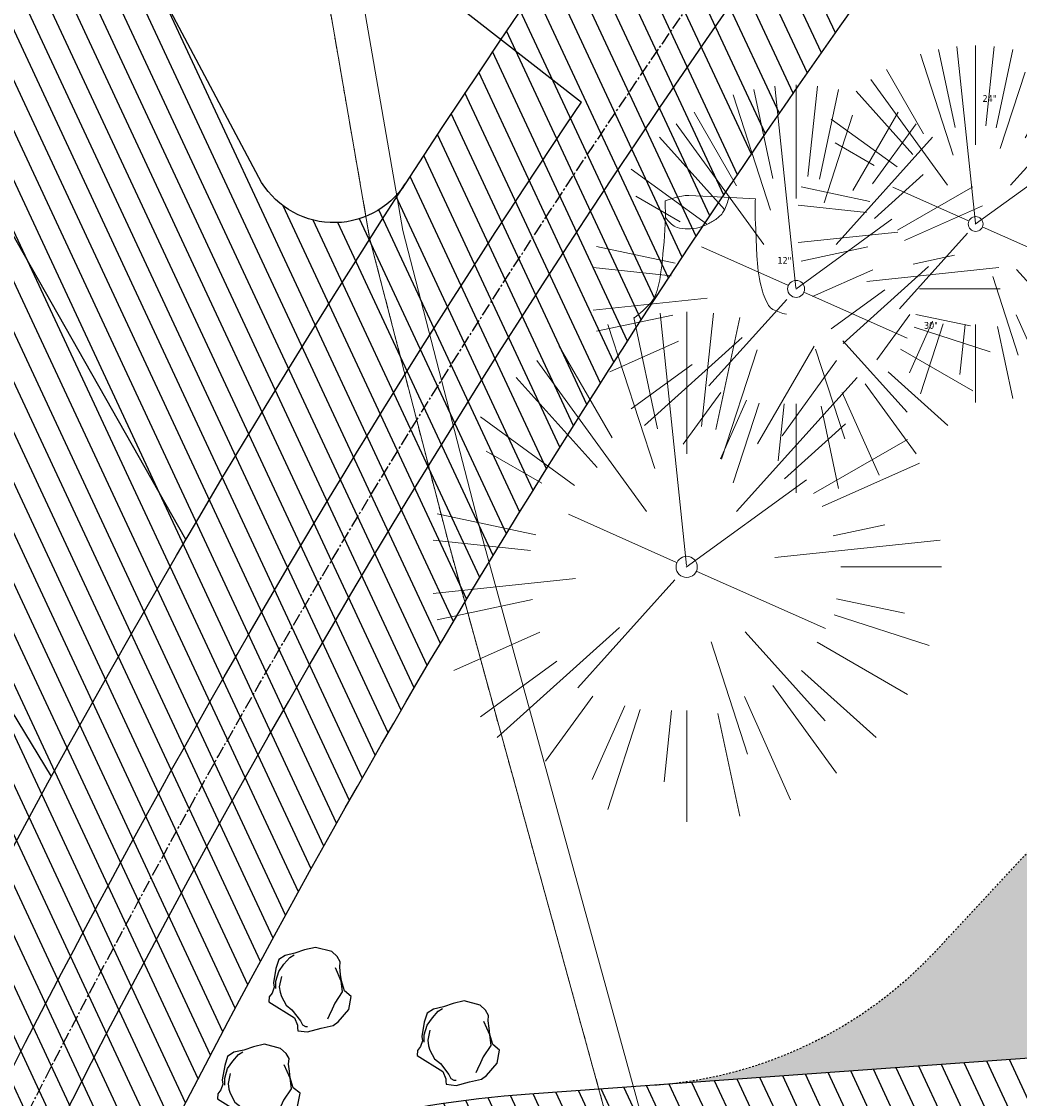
# Model space of a CAD drawing. Header units: feet. Extents: x 1134296 to 1140710, y 647902 to 649877.
# Tile 30 of 57: x 1134603 to 1134661, y 649010 to 649073. Entities that reach past the tile are written whole.
import ezdxf
from ezdxf.lldxf.tags import DXFTag

# ---------------------------------------------------------------- set-up
doc = ezdxf.new("R2010")
doc.units = ezdxf.units.FT
doc.header["$MEASUREMENT"] = 0
for name, pattern in [('CENTER2', [1.125, 0.75, -0.125, 0.125, -0.125]), ('PHANTOM2', [1.25, 0.625, -0.125, 0.125, -0.125, 0.125, -0.125]), ('RAD', [0.13, 0.08, -0.05])]:
    doc.linetypes.add(name, pattern=pattern)
for name, color, linetype in [('C-PRKG-ASPH', 8, 'Continuous'), ('C-PRKG-GRVL', 8, 'Continuous'), ('C-PRKG-STRP', 136, 'Continuous'), ('C-ROAD-ASPHALT', 1, 'Continuous'), ('C-ROAD-CNTR', 1, 'CENTER2'), ('C-ROAD-GRVL', 1, 'RAD'), ('C-UTIL-WATER-MEP', 7, 'WATER (.5x)'), ('G-XREF', 7, 'Continuous'), ('L-BARRIERROCK', 6, 'Continuous')]:
    doc.layers.add(name, color=color, linetype=linetype)
for name, color, linetype, lineweight in [('V-SITE-VEGE', 55, 'Continuous', 18), ('V-SITE-VEGE-TEXT', 8, 'Continuous', 18), ('V-UTIL-WATR-LINE', 8, 'WATER', 15)]:
    doc.layers.add(name, color=color, linetype=linetype, lineweight=lineweight)
doc.styles.add('SEI-Dim & Leader', font='tahoma.ttf')
doc.styles.get("Standard").update_dxf_attribs({"font": 'arial.ttf'})
tags = doc.linetypes.add('WATER', pattern='A,1.5,-0.2,["W",Standard,S=0.08,R=0,X=-0.1,Y=-0.04],-0.05', length=1.75).pattern_tags.tags
tags[6] = DXFTag(74, 10)
tags = doc.linetypes.add('WATER (.5x)', pattern='A,0.75,-0.2,["W",Standard,S=0.08,R=0,X=-0.1,Y=-0.04],-0.05', length=1).pattern_tags.tags
tags[6] = DXFTag(74, 10)
pattern_1 = [(115, (0, 0), (-1.132884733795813, -0.5282728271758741), [])]

# ---------------------------------------------------------------- blocks, each defined once
blk = doc.blocks.new('V-SITE-VEGE-Stump')
for points in [[(-0.07764030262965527, 0.1564565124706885, -0.02766804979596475), (-0.05341885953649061, 0.1633605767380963, -0.0679781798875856), (-0.04316680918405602, 0.1642506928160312), (0.008593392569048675, 0.1616126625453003), (0.05395851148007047, 0.1590945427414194)], [(0.01506844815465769, 0.161253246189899, -0.08286378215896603), (0.008147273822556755, 0.1419669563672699, -0.1113242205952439), (-0.002098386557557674, 0.130555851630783, -0.03931328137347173), (-0.01592715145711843, 0.1222882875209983, -0.04919659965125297), (-0.02797848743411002, 0.1177254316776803, -0.06600187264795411), (-0.0446681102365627, 0.1155126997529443, -0.07018691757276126), (-0.06035359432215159, 0.1177254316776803, -0.1148593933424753), (-0.06850904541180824, 0.1222766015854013, -0.0759377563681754), (-0.07734269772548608, 0.1331671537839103)], [(0.05395851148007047, 0.1590945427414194, 0.004334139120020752), (0.05376627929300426, 0.1369184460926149, 0.00834373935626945), (0.05395851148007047, 0.1253997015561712), (0.05605689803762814, 0.07623641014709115, 0.04625247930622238), (0.06241632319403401, 0.03170819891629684, 0.06962485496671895), (0.07334360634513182, 0.00381048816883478, 0.1497246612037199), (0.07941695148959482, -0.001975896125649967, 0.05852299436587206), (0.09922370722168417, -0.009139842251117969)], [(-0.122905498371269, -0.01429599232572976, 0.05261256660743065), (-0.09863241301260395, 0.007697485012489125, 0.1061947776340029), (-0.09053039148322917, 0.02191696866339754, 0.04486152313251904), (-0.08374707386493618, 0.05273626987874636, 0.02007395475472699), (-0.07764030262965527, 0.1228815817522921, 0.01167487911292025), (-0.07732468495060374, 0.1363966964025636, 0.007866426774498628), (-0.07764030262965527, 0.1564565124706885)]]:
    blk.add_lwpolyline(points, format="xyb")
blk = doc.blocks.new('V-SITE-VEGE-Coniferious Tree 2')
at = {"color": 0, "linetype": 'ByBlock'}
for p, q in [((-0.0574950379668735, 0.2703678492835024), (-0.1039851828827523, 0.4890788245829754)), ((-0.0003172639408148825, 0.0025937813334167), (-0.05229705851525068, 0.4972664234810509)), ((-3.601054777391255e-05, 0.2219193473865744), (-3.601054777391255e-05, 0.5000060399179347)), ((0.02890183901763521, 0.2753366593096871), (0.05222503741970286, 0.4972664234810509)), ((0.0571938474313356, 0.2692740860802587), (0.1039131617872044, 0.4890788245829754)), ((-0.06264093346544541, 0.1926377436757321), (-0.1545378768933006, 0.4755369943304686)), ((-0.1460065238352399, 0.2528363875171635), (-0.2500390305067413, 0.4330260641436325)), ((0.06850648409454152, 0.2109817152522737), (0.1382469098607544, 0.425630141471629)), ((0.139142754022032, 0.2410654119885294), (0.2499670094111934, 0.4330260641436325)), ((-0.07913071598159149, 0.1088658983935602), (-0.2939353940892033, 0.4045257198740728)), ((0.1868724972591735, 0.2572635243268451), (0.2938633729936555, 0.4045257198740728)), ((-0.1756943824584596, 0.1950752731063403), (-0.3346129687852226, 0.3715878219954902)), ((0.09777767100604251, 0.108636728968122), (0.3345409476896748, 0.3715878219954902)), ((-0.2201011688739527, 0.1598873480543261), (-0.4045617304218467, 0.2938993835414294)), ((0.1919663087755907, 0.1728666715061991), (0.3115823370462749, 0.2805763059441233)), ((0.2487690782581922, 0.143647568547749), (0.4329900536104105, 0.2500030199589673)), ((-0.2844040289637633, 0.1641894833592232), (-0.393144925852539, 0.2269610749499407)), ((0.2658942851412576, 0.1183972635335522), (0.4567507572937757, 0.2033670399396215)), ((-0.0009318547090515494, -0.0006770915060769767), (0.2349564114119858, 0.1707208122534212)), ((-0.2961437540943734, 0.06292784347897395), (-0.4891148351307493, 0.1039491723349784)), ((-0.01992166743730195, 0.008854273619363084), (-0.2318825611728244, 0.1032199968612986)), ((0.2872695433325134, 0.06106323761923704), (0.3884790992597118, 0.08257391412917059)), ((-0.3060292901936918, 0.03215663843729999), (-0.4973024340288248, 0.05226104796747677)), ((0.173080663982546, 0.01818771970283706), (0.497230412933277, 0.05226104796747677)), ((0.3024988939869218, 0), (0.4999700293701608, 0)), ((0.01849546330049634, -0.008260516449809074), (0.2719985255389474, -0.1211160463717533)), ((-0.2182782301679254, -0.02292736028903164), (-0.4973024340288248, -0.05226104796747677)), ((-0.02300503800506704, -0.02554197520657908), (-0.2137781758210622, -0.2373882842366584)), ((0.2936342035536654, -0.06241742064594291), (0.4274066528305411, -0.09084484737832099)), ((-0.302185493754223, -0.0642195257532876), (-0.4891148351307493, -0.1039491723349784)), ((0.2891445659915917, -0.09395946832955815), (0.4755009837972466, -0.1545018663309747)), ((-0.1320480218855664, -0.1188660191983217), (-0.3716238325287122, -0.3345769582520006)), ((-0.2881436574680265, -0.1282723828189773), (-0.4568227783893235, -0.2033670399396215)), ((0.04781873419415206, -0.1473038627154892), (0.1192466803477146, -0.3671294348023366)), ((0.1143820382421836, -0.1271057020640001), (0.2718110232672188, -0.301920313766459)), ((0.2555295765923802, -0.1475434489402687), (0.4329900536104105, -0.2500030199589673)), ((-0.254528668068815, -0.1848980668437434), (-0.4045617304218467, -0.2938993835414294)), ((0.2253521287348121, -0.2029399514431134), (0.3715518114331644, -0.3345769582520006)), ((0.1688618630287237, -0.2324611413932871), (0.2938633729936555, -0.4045257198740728)), ((-0.1842986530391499, -0.2536176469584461), (-0.2766747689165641, -0.3807650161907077)), ((-0.1213812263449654, -0.2725449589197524), (-0.1855903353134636, -0.4167758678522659)), ((0.1131111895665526, -0.2541280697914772), (0.2033310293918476, -0.4567867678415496)), ((-0.09098502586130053, -0.2799408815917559), (-0.1545378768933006, -0.4755369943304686)), ((-0.02966136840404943, -0.2817638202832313), (-0.04434904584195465, -0.4216092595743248)), ((-3.601054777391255e-05, -0.2817638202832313), (-3.601054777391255e-05, -0.5000060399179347)), ((0.06104806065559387, -0.2873055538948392), (0.1039131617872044, -0.4890788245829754))]:
    blk.add_line(p, q, dxfattribs=at)
blk.add_circle((-3.601054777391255e-05, 0), 0.02083358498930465)
blk = doc.blocks.new('C_XBASE-PACTOLA_02403811')
at = {"layer": 'V-UTIL-WATR-LINE', "flags": 128}
blk.add_lwpolyline([(1134858.557610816, 648010.4898877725), (1134826.551, 648169.775), (1134826.363, 648170.821), (1134717.163755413, 648725.1374681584), (1134629.625, 649043.227), (1134625.054, 649060.913), (1134616.072228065, 649112.68400944), (1134604.908, 649127.2305)], dxfattribs=at)
at = {"layer": 'V-UTIL-WATR-LINE', "ltscale": 0.75, "flags": 128}
blk.add_lwpolyline([(1134856.596804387, 648010.0958850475), (1134824.586161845, 648169.4010616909), (1134824.397491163, 648170.4507932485), (1134715.215787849, 648724.6782185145), (1134627.692539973, 649042.7114006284), (1134623.097313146, 649060.4911384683), (1134614.185837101, 649111.8569618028), (1134603.321415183, 649126.0128183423)], dxfattribs=at)
at = {"layer": 'V-UTIL-WATR-LINE', "linetype": 'PHANTOM2', "ltscale": 0.75, "flags": 128}
blk.add_lwpolyline([(1134856.596804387, 648010.0958850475), (1134824.586161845, 648169.4010616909), (1134824.397491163, 648170.4507932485), (1134715.215787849, 648724.6782185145), (1134627.692539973, 649042.7114006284), (1134623.097313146, 649060.4911384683), (1134614.185837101, 649111.8569618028), (1134603.321415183, 649126.0128183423)], dxfattribs=at)
at = {"layer": 'V-SITE-VEGE'}
for name, p, xscale, yscale, zscale in [('V-SITE-VEGE-Coniferious Tree 2', (1134658.752, 649061.302), 20.99974632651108, 20.99974632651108, 20.99974632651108), ('V-SITE-VEGE-Stump', (1134643.615, 649056.357), 40.31522404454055, 40.31522404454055, 40.31522404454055), ('V-SITE-VEGE-Coniferious Tree 2', (1134641.753, 649041.129), 29.99963760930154, 29.99963760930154, 29.99963760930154)]:
    blk.add_blockref(name, p, dxfattribs=dict(at, xscale=xscale, yscale=yscale, zscale=zscale))
at = {"layer": 'V-SITE-VEGE', "xscale": 23.99971008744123, "yscale": 23.99971008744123, "zscale": 23.99971008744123, "rotation": 8.537736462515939e-07}
blk.add_blockref('V-SITE-VEGE-Coniferious Tree 2', (1134648.19, 649057.481), dxfattribs=at)
at = {"layer": 'V-SITE-VEGE-TEXT', "char_height": 0.4, "attachment_point": 7, "style": 'SEI-Dim & Leader'}
for s, insert in [('24"', (1134659.157125, 649068.481)), ('12"', (1134647.092594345, 649058.9569999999)), ('30"', (1134655.71190625, 649055.129))]:
    blk.add_mtext(s, dxfattribs=dict(at, insert=insert))
blk = doc.blocks.new("5'_BarrierRock")
at = {"layer": 'L-BARRIERROCK', "flags": 128}
for points in [[(3.796977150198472, 25.21031587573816), (-3.971151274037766, 23.41838866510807), (-10.84293678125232, 21.02912666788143), (-17.7147222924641, 19.53586684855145), (-22.19627771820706, 16.54930863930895), (-24.28770915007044, 10.27760197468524), (-26.0803419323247, 0.1233349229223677), (-25.48279766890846, -2.863184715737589), (-26.97668484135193, -7.044335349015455), (-29.06806322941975, -9.732226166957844), (-29.36686187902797, -13.31608058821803), (-11.14168239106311, -24.66494006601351), (-9.05030400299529, -29.74205430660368), (-9.05030400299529, -31.53398151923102), (-8.751505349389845, -33.62457612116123), (-1.87971984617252, -34.52053972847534), (7.680988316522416, -31.83264891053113), (16.04666099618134, -30.04072169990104), (19.63192655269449, -27.3528308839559), (27.10125632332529, -18.69186222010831), (28.89388910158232, -9.433597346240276), (24.11353502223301, -5.551075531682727), (22.02210359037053, 1.616633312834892), (21.42455933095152, 6.096412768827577), (20.82701507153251, 11.17356558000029), (21.12581372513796, 15.05604882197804), (19.03438229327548, 18.63990324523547), (15.15031808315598, 22.22375766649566), (3.796977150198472, 25.21031587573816)], [(-24.28770915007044, -3.759148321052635), (-24.28770915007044, 1.317965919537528), (-22.19627771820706, 8.187007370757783), (-18.61101215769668, 13.26412161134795), (-14.42820234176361, 18.04260703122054), (-11.44048104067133, 19.83453424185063)], [(17.54049512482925, 10.8748981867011), (21.62729471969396, 1.526720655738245), (22.61964785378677, -6.148371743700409), (17.24174951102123, -14.21204419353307), (15.44911673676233, -18.39319482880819), (13.35768530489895, -22.87301285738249), (12.1625967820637, -25.56090367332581)], [(-20.40364493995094, 4.603152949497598), (-21.8975321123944, -2.56455589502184), (-21.29998785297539, -6.447039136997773), (-20.40364493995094, -9.433597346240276), (-17.11717803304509, -15.70534258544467), (-12.93431516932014, -18.99052961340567), (-6.958872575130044, -26.75553466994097), (-5.46498540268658, -29.44342548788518), (-3.373607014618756, -30.63801791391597), (-1.87971984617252, -30.63801791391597)]]:
    blk.add_lwpolyline(points, dxfattribs=at)
blk = doc.blocks.new('C_PBASE-PACTOLA_02403811')
at = {"layer": 'C-PRKG-STRP', "flags": 128}
for points in [[(1134612.294187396, 649042.7400969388), (1134592.537685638, 649077.5205608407)], [(1134604.379285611, 649028.7952767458), (1134583.631607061, 649062.9937250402)]]:
    blk.add_lwpolyline(points, dxfattribs=at)
at = {"layer": 'C-ROAD-ASPHALT'}
blk.add_lwpolyline([(1134916.811965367, 648653.2299950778), (1134952.321656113, 648718.215074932, 0.01915469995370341), (1134969.657277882, 648753.0477392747), (1135036.873309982, 648902.1641641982, 0.009218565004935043), (1135044.254367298, 648919.3790657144), (1135101.509820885, 649060.0203951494, 0.04927264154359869), (1135107.544114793, 649080.3791714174), (1135113.245677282, 649110.0761826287, 0.3025232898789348), (1135079.742163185, 649189.7952543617), (1135017.583038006, 649231.0012923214, 0.03670103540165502), (1134952.658282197, 649267.4907225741), (1134930.361796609, 649277.95101182, 0.265468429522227), (1134828.518541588, 649269.7547374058), (1134807.494103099, 649255.3935736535, 0.04164346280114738), (1134780.654611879, 649233.5777859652), (1134706.829601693, 649162.5981949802, 0.05765878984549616), (1134625.196538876, 649063.6602364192, -0.5722564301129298), (1134616.582948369, 649064.0343807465), (1134601.857481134, 649091.7855040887)], format="xyb", dxfattribs=at)
blk.add_lwpolyline([(1134609.502741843, 649004.1715281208, -0.08481675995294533), (1134717.918854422, 649151.0643979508), (1134791.743864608, 649222.0439889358, -0.04164346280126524), (1134816.518779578, 649242.1816391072), (1134837.543218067, 649256.5428028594, -0.2654684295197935), (1134923.566161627, 649263.4658695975), (1134945.862647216, 649253.0055803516, -0.03670103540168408), (1135008.742528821, 649217.6654234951), (1135070.901654, 649176.4593855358, -0.3025232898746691), (1135097.532652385, 649113.0929439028), (1135091.831089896, 649083.3959326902, -0.0492726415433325), (1135086.690765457, 649066.0532714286), (1135029.43531187, 648925.4119419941, -0.009218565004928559), (1135022.286728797, 648908.7392420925), (1134970.105907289, 648792.9779079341, 0.09466954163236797), (1134957.786175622, 648834.7349342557), (1134921.92741579, 648904.3472810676, 0.300313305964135), (1134722.086161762, 649016.5601342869), (1134632.500993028, 649010.1122188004, 0.09071439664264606)], format="xyb", close=True, dxfattribs=at)
at = {"layer": 'C-ROAD-CNTR', "flags": 128}
blk.add_lwpolyline([(1134682.815781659, 648422.2458494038), (1134669.21986276, 648425.8462855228, -0.1774687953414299), (1134620.150062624, 648460.1534391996), (1134616.502637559, 648465.3792168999, -0.1042089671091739), (1134576.197064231, 648560.2628234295), (1134558.554057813, 648650.0509356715, -0.01381007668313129), (1134553.979962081, 648677.2843639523), (1134544.902369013, 648742.2703875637, -0.09433329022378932), (1134550.434197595, 648854.3354307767), (1134558.997505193, 648889.7214101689, -0.1428635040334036), (1134712.374228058, 649156.8312964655), (1134786.199238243, 649227.8108874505, -0.04164346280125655), (1134812.006441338, 649248.7876063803), (1134833.030879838, 649263.1487701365, -0.2654684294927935), (1134926.96397912, 649270.7084407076), (1134949.260464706, 649260.2481514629, -0.03670103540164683), (1135013.162783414, 649224.3333579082), (1135075.321908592, 649183.1273199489, -0.3025232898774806), (1135105.389164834, 649111.5845632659), (1135099.687602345, 649081.8875520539, -0.04927264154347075), (1135094.100293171, 649063.036833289), (1135036.844839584, 648922.3955038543, -0.009218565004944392), (1135029.58001939, 648905.4517031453), (1134962.363987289, 648756.3352782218, -0.01915469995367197), (1134945.301367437, 648722.0511597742), (1134909.791676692, 648657.06607992, -0.111236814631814), (1134866.238656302, 648607.5744966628), (1134762.181369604, 648532.0907847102, 0.3229446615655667), (1134716.395894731, 648393.2215671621), (1134719.721086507, 648382.7059234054, -0.1714240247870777), (1134715.287797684, 648249.5554414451), (1134707.163513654, 648228.7837741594, -0.02272318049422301), (1134688.713657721, 648187.2766264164, 0.05045028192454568), (1134653.344169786, 648094.1277041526)], format="xyb", dxfattribs=at)
at = {"layer": 'C-ROAD-GRVL', "flags": 128}
blk.add_lwpolyline([(1134639.921450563, 649010.6463081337, 0.1896277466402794), (1134656.430271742, 649018.5530129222), (1134678.411658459, 649042.1799189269)], format="xyb", dxfattribs=at)
at = {"layer": 'C-UTIL-WATER-MEP'}
blk.add_line((1134619.238834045, 649081.1960633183), (1134635.562402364, 649068.4731093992), dxfattribs=at)
at = {"layer": 'C-UTIL-WATER-MEP', "flags": 128}
for points in [[(1134713.292159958, 648416.2441137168), (1134669.731849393, 648427.7796426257, -0.1774687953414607), (1134621.79009064, 648461.2981261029), (1134618.142665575, 648466.5239038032, -0.1042089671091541), (1134578.159536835, 648560.6484414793), (1134560.516530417, 648650.4365537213, -0.01381007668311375), (1134555.960731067, 648677.5610482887), (1134546.883138, 648742.5470719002, -0.09433329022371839), (1134552.378087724, 648853.8650148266), (1134560.941395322, 648889.2509942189, -0.1428635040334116), (1134713.760384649, 649155.3895718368), (1134787.585394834, 649226.3691628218, -0.04164346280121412), (1134813.134525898, 649247.1361145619), (1134834.158964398, 649261.4972783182, -0.2654684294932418), (1134926.114524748, 649268.8977979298), (1134948.411010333, 649258.437508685, -0.03670103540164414), (1135012.057719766, 649222.6663743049), (1135074.216844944, 649181.4603363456, -0.302523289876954), (1135103.425036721, 649111.961658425), (1135097.723474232, 649082.264647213, -0.04927264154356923), (1135092.247911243, 649063.7909428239), (1135034.992457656, 648923.1496133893, -0.009218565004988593), (1135027.756696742, 648906.273587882), (1134960.540664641, 648757.1571629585, -0.01915469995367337), (1134943.546295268, 648723.0101809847), (1134908.036604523, 648658.0251011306, -0.1112368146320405), (1134865.064291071, 648609.1934056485), (1134761.007004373, 648533.7096936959, 0.1574684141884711), (1134714.965670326, 648470.6755079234, 0.1574684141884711)], [(1134709.845560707, 648413.0189530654), (1134668.707876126, 648423.9129284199, -0.1774687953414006), (1134618.510034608, 648459.0087522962), (1134614.862609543, 648464.2345299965, -0.1042089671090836), (1134574.234591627, 648559.8772053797), (1134556.591585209, 648649.6653176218, -0.01381007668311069), (1134551.999193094, 648677.0076796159), (1134542.921600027, 648741.9937032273, -0.09433329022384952), (1134548.490307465, 648854.8058467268), (1134557.053615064, 648890.191826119, -0.0889232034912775), (1134635.562402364, 649068.4731093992, -0.07678502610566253)]]:
    blk.add_lwpolyline(points, format="xyb", dxfattribs=at)
at = {"layer": 'Defpoints'}
blk.add_lwpolyline([(1134557.394969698, 648914.8990641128, -0.07364263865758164), (1134625.196538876, 649063.660236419, -0.06474752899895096)], format="xyb", dxfattribs=at)
at = {"layer": 'L-BARRIERROCK', "xscale": 0.08333333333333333, "yscale": 0.08333333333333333, "zscale": 0.08333333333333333}
for p in [(1134619.607838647, 649016.6444314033), (1134628.339235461, 649013.4895743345), (1134616.596464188, 649010.9430617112)]:
    blk.add_blockref("5'_BarrierRock", p, dxfattribs=at)
blk = doc.blocks.new('C_PHTCH-PACTOLA_02403811')
at = {"layer": 'C-PRKG-ASPH'}
h = blk.add_hatch(dxfattribs=at)
h.set_pattern_fill('ANSI31', color=256, scale=10, angle=70)
h.set_pattern_definition(pattern_1)
edge = h.paths.add_edge_path(flags=16)
edge.add_arc((1135093.567290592, 648760.3570235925), 541.9999999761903, 143.5703577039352, 153.2664360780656, ccw=False)
edge.add_arc((1135093.567290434, 648760.3570237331), 541.9999997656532, 133.8742793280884, 143.5703577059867, ccw=False)
edge.add_line((1134717.918854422, 649151.0643979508), (1134791.743864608, 649222.0439889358))
edge.add_arc((1134924.814897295, 649083.6384245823), 191.9999999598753, 124.33581191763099, 133.8742793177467, ccw=False)
edge.add_line((1134816.518779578, 649242.1816391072), (1134837.543218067, 649256.5428028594))
edge.add_arc((1134886.614896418, 649184.7029087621), 87.00000000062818, 64.86660358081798, 124.33581191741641, ccw=False)
edge.add_line((1134923.566161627, 649263.4658695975), (1134945.862647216, 649253.0055803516))
edge.add_arc((1134736.896871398, 648807.5874571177), 491.9999999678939, 56.45911934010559, 64.86660355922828, ccw=False)
edge.add_line((1135008.742528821, 649217.6654234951), (1135070.901654, 649176.4593855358))
edge.add_arc((1135036.644680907, 649124.7828938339), 62.00000000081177, -10.868034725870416, 56.45911933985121, ccw=False)
edge.add_line((1135097.532652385, 649113.0929439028), (1135091.831089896, 649083.3959326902))
edge.add_arc((1135001.481196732, 649100.7423100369), 92.00000001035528, 337.8486329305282, 349.13196525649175, ccw=False)
edge.add_line((1135086.690765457, 649066.0532714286), (1135029.43531187, 648925.4119419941))
edge.add_arc((1134573.749357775, 649110.9228871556), 491.9999995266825, 335.73595333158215, 337.84863296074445, ccw=False)
edge.add_line((1135022.286728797, 648908.7392420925), (1134970.105907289, 648792.9779079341))
edge.add_line((1134970.105907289, 648792.9779079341), (1134955.070696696, 648759.622817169))
edge.add_arc((1134506.533324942, 648961.8064625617), 492.0000003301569, 331.3465562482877, 335.7359533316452, ccw=False)
edge.add_line((1134938.281078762, 648725.8872446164), (1134902.771388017, 648660.9021647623))
edge.add_arc((1134778.161263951, 648728.9926705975), 142.0000000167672, 305.95733191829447, 331.34655630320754, ccw=False)
edge.add_line((1134861.541195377, 648614.0501326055), (1134757.483908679, 648538.5664206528))
edge.add_arc((1134835.579196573, 648430.9089730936), 133.0000000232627, 125.9573319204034, 166.4171722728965)
edge.add_arc((1134672.277915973, 648470.363906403), 35.00000000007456, 244.10855969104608, 346.41717227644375, ccw=False)
edge.add_arc((1134691.461854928, 648509.9128519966), 78.95614352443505, 214.9055155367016, 244.1168481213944, ccw=False)
edge.add_line((1134626.710174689, 648464.732186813), (1134623.062749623, 648469.9579645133))
edge.add_arc((1134821.506139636, 648608.4650796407), 241.9999999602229, 191.1167612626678, 214.9138039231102, ccw=False)
edge.add_line((1134584.046954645, 648561.8052956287), (1134566.403948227, 648651.5934078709))
edge.add_arc((1135049.172208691, 648746.4554480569), 491.9999999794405, 187.9519260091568, 191.1167612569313, ccw=False)
edge.add_line((1134561.903038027, 648678.391101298), (1134552.825444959, 648743.3771249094))
edge.add_arc((1134842.017716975, 648783.7730382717), 292.0000000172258, 166.3961174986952, 187.9519260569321, ccw=False)
edge.add_line((1134558.209758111, 648852.4537669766), (1134566.77306571, 648887.8397463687))
edge.add_arc((1135093.567290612, 648760.357023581), 542.0000000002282, 158.0478401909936, 166.396117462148, ccw=False)
edge.add_arc((1135093.567290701, 648760.357023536), 542.0000000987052, 153.2664360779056, 158.0478401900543, ccw=False)
edge = h.paths.add_edge_path()
edge.add_line((1134664.934415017, 648091.0186503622), (1134641.753924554, 648097.236757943))
edge.add_arc((1135131.441785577, 647965.8792352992), 506.9999999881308, 154.1154939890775, 164.9840567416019, ccw=False)
edge.add_arc((1135131.44177555, 647965.8792402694), 506.9999887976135, 153.4314984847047, 154.115493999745, ccw=False)
edge.add_arc((1134241.513528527, 648410.9103548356), 488.0000000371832, 333.4314984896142, 338.6383717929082)
edge.add_line((1134695.987914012, 648233.1548120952), (1134704.112198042, 648253.9264793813))
edge.add_arc((1134529.027803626, 648322.4060737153), 188.0000000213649, 338.6383717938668, 377.1954705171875)
edge.add_arc((1134651.306425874, 648360.2470375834), 60.00000000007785, 17.1954705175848, 74.97265706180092)
edge.add_line((1134666.863224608, 648418.1951696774), (1134661.500576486, 648419.8056636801))
edge.add_arc((1134691.489318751, 648509.9450223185), 94.99699278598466, 223.9418846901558, 251.5980721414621, ccw=False)
edge.add_arc((1134691.535842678, 648509.9839590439), 95.05751145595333, 214.9165962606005, 223.9393241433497, ccw=False)
edge.add_line((1134613.590003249, 648455.5746160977), (1134609.942525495, 648460.8004692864))
edge.add_arc((1134821.506139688, 648608.4650796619), 258.0000000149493, 191.1167612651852, 214.9138039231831, ccw=False)
edge.add_line((1134568.347173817, 648558.7203512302), (1134550.704167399, 648648.5084634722))
edge.add_arc((1135049.172208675, 648746.4554480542), 507.9999999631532, 187.9519260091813, 191.1167612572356, ccw=False)
edge.add_line((1134546.056886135, 648676.177626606), (1134536.979293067, 648741.163650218))
edge.add_arc((1134842.01771694, 648783.7730382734), 307.9999999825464, 166.3961174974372, 187.9519260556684, ccw=False)
edge.add_line((1134542.658637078, 648856.2170945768), (1134551.221944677, 648891.6030739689))
edge.add_arc((1135093.567290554, 648760.3570237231), 557.9999999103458, 163.9213237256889, 166.3961174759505, ccw=False)
edge.add_arc((1134538.177323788, 648920.4382053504), 19.99999999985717, 343.9213237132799, 402.7699397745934)
edge.add_line((1134552.859048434, 648934.0193305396), (1134533.446357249, 648955.005204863))
edge.add_arc((1135093.567290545, 648760.3570234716), 592.9783928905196, 146.0187423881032, 160.8370986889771, ccw=False)
edge.add_line((1134601.857481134, 649091.7855040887), (1134616.582948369, 649064.0343807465))
edge.add_arc((1134620.999668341, 649066.3780071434), 5.000000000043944, 207.9515834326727, 327.0740857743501)
edge.add_arc((1135093.567290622, 648760.3570235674), 558.0000000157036, 133.8742793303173, 147.0740857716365, ccw=False)
edge.add_line((1134706.829601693, 649162.5981949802), (1134780.654611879, 649233.5777859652))
edge.add_arc((1134924.814897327, 649083.6384245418), 208.0000000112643, 124.3358119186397, 133.8742793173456, ccw=False)
edge.add_line((1134807.494103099, 649255.3935736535), (1134828.518541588, 649269.7547374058))
edge.add_arc((1134886.614896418, 649184.7029087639), 102.9999999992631, 64.86660357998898, 124.33581191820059, ccw=False)
edge.add_line((1134930.361796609, 649277.9510118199), (1134952.658282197, 649267.4907225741))
edge.add_arc((1134736.896871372, 648807.5874570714), 508.0000000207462, 56.4591193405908, 64.86660355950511, ccw=False)
edge.add_line((1135017.583038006, 649231.0012923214), (1135079.742163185, 649189.7952543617))
edge.add_arc((1135036.644680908, 649124.782893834), 77.99999999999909, -10.868034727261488, 56.45911934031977, ccw=False)
edge.add_line((1135113.245677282, 649110.0761826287), (1135107.544114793, 649080.3791714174))
edge.add_arc((1135001.481196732, 649100.7423100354), 108.0000000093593, 337.84863293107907, 349.131965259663, ccw=False)
edge.add_line((1135101.509820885, 649060.0203951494), (1135044.254367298, 648919.3790657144))
edge.add_arc((1134573.749357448, 649110.9228872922), 507.9999998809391, 335.7359533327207, 337.84863295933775, ccw=False)
edge.add_line((1135036.873309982, 648902.1641641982), (1134969.657277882, 648753.0477392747))
edge.add_arc((1134506.53332524, 648961.8064624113), 507.9999999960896, 331.346556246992, 335.73595333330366, ccw=False)
edge.add_line((1134952.321656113, 648718.215074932), (1134916.811965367, 648653.2299950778))
edge.add_arc((1134778.161263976, 648728.9926705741), 157.9999999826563, 305.9573319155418, 331.3465563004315, ccw=False)
edge.add_line((1134870.936117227, 648601.0988607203), (1134766.878830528, 648525.6151487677))
edge.add_arc((1134835.579196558, 648430.9089731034), 117.0000000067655, 125.9573319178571, 162.264860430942)
edge.add_arc((1134752.713885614, 648457.4106757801), 29.99999999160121, 162.264860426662, 196.8024120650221)
edge.add_arc((1134835.579196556, 648430.9089731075), 113.0000000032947, 170.9217318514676, 197.5476736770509)
edge.add_line((1134727.837491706, 648396.8395581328), (1134731.162683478, 648386.3239143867))
edge.add_arc((1134529.027802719, 648322.4060734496), 212.0000009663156, 11.340079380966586, 17.54767372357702, ccw=False)
edge.add_arc((1134529.055568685, 648322.403813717), 211.9732215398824, -20.64909134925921, 11.342153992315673, ccw=False)
edge.add_arc((1134759.869013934, 648235.3149369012), 34.72371615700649, 159.1871917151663, 239.4135572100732)
edge.add_line((1134742.200276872, 648205.422593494), (1134709.513, 648185.696))
edge.add_line((1134709.513, 648185.696), (1134698.996135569, 648181.0065459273))
edge.add_arc((1135131.441785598, 647965.8792352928), 483.0000000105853, 153.5511843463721, 164.9840567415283)
h = blk.add_hatch(dxfattribs=at)
h.set_pattern_fill('ANSI31', color=256, scale=10, angle=70)
h.set_pattern_definition(pattern_1)
edge = h.paths.add_edge_path()
edge.add_arc((1134528.118781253, 648951.5747513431), 468.1169545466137, 332.7082799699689, 335.7919468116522)
edge.add_line((1134955.070696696, 648759.622817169), (1134970.105907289, 648792.9779079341))
edge.add_arc((1134854.663832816, 648781.6144823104), 116.0000000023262, 5.621742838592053, 27.25393242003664)
edge.add_line((1134957.786175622, 648834.7349342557), (1134921.92741579, 648904.3472810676))
edge.add_arc((1134737.018387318, 648809.0968155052), 208.0000000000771, 27.25393242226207, 94.11677930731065)
edge.add_line((1134722.086161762, 649016.5601342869), (1134632.500993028, 649010.1122188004))
edge.add_arc((1134637.239103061, 648944.282511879), 66.00000000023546, 94.1167793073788, 114.8502392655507)
edge.add_arc((1135093.567290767, 648760.3570235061), 542.000000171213, 153.2664360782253, 158.047840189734)
edge.add_arc((1134637.23910306, 648944.2825118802), 49.99999999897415, 94.11677930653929, 158.0478401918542, ccw=False)
edge.add_line((1134633.649625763, 648994.1535019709), (1134723.234794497, 649000.6014174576))
edge.add_arc((1134737.018387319, 648809.0968155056), 191.9999999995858, 27.25393242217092, 94.1167793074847, ccw=False)
edge.add_line((1134907.703644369, 648897.0203221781), (1134943.5624042, 648827.4079753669))
edge.add_arc((1134854.663832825, 648781.6144823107), 99.99999999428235, -26.539358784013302, 27.253932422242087, ccw=False)
at = {"layer": 'C-PRKG-GRVL'}
h = blk.add_hatch(dxfattribs=at)
h.set_pattern_fill('AR-SAND', color=256)
h.set_pattern_definition([(37.50000000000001, (0, 0), (-0.06299335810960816, 1.926823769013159), [0, -1.52, 0, -1.7, 0, -1.625]), (7.499999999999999, (0, 0), (1.769776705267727, 2.82214606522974), [0, -0.82, 0, -1.37, 0, -0.525]), (327.5, (-1.23, 0), (3.114141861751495, 0.005659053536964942), [0, -0.5, 0, -1.8, 0, -2.35]), (317.5, (-1.23, 0), (3.006126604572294, 0.8776755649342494), [0, -0.25, 0, -1.18, 0, -1.35])])
edge = h.paths.add_edge_path()
edge.add_arc((1134638.126711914, 649035.5818031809), 25.00000000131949, 274.1167793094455, 317.0663003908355)
edge.add_line((1134656.430271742, 649018.5530129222), (1134704.295419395, 649070.0013300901))
edge.add_line((1134704.295419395, 649070.0013300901), (1134716.009697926, 649059.1029042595))
edge.add_line((1134716.009697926, 649059.1029042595), (1134680.078950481, 649020.4823929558))
edge.add_arc((1134683.007520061, 649017.7577865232), 3.99999999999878, 137.0663005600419, 274.1167793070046)
edge.add_line((1134683.294678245, 649013.7681073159), (1134639.921450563, 649010.6463081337))

msp = doc.modelspace()

# ---------------------------------------------------------------- block references
at = {"layer": 'G-XREF'}
for name in ['C_PBASE-PACTOLA_02403811', 'C_XBASE-PACTOLA_02403811', 'C_PHTCH-PACTOLA_02403811']:
    msp.add_blockref(name, (0, 0), dxfattribs=at)

doc.saveas('drawing.dxf')
